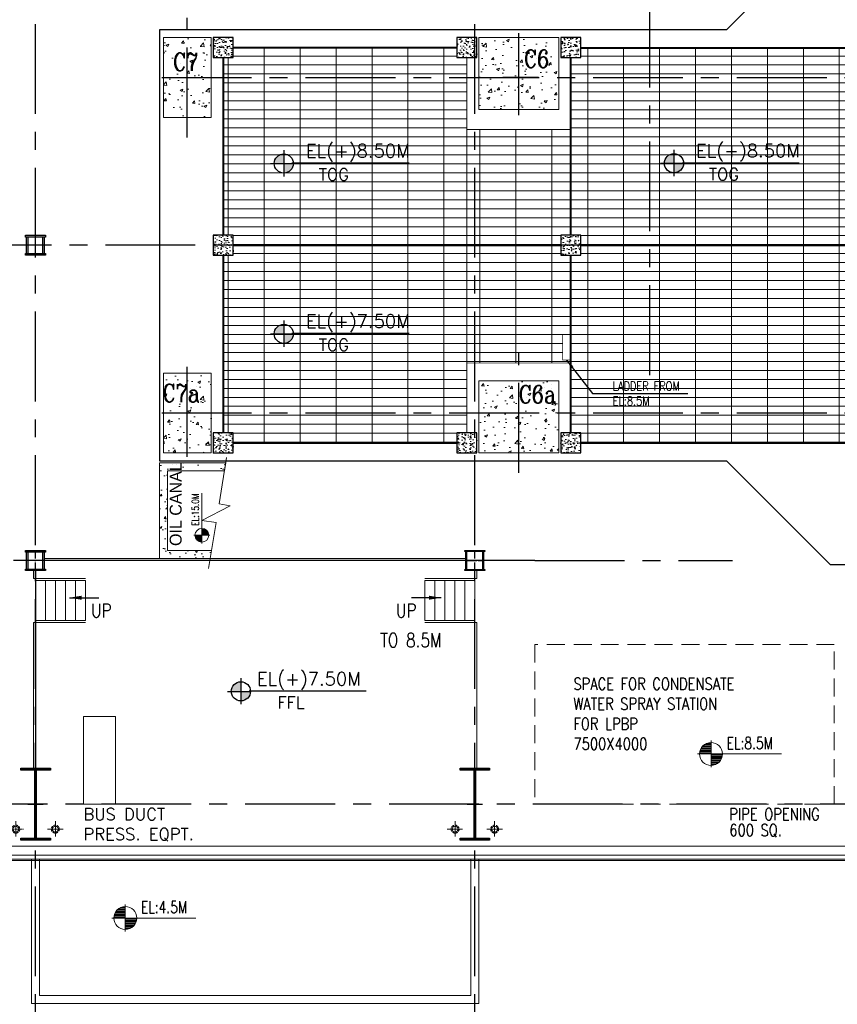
# Model space of a CAD drawing. Header units: inches. Extents: x 0 to 1544102, y 0 to 23144100.
# Tile 158 of 203: x 644678 to 665151, y 106072 to 130735. Entities that reach past the tile are written whole.
import ezdxf
from ezdxf.enums import TextEntityAlignment as Align

# ---------------------------------------------------------------- set-up
doc = ezdxf.new("R2010")
doc.units = ezdxf.units.IN
doc.header["$LTSCALE"] = 1800
doc.header["$MEASUREMENT"] = 0
for name, pattern in [('CENTER', [2, 1.25, -0.25, 0.25, -0.25]), ('CENTER2', [1.125, 0.75, -0.125, 0.125, -0.125]), ('HIDDEN', [0.375, 0.25, -0.125]), ('HIDDEN2', [0.1875, 0.125, -0.0625])]:
    doc.linetypes.add(name, pattern=pattern)
doc.layers.get('0').update_dxf_attribs({"color": 253})
for name, color, linetype in [('1', 7, 'Continuous'), ('AUX COL', 1, 'Continuous'), ('CEN', 2, 'CENTER'), ('COL', 1, 'Continuous'), ('GRID', 251, 'CENTER'), ('STEEL', 231, 'Continuous')]:
    doc.layers.add(name, color=color, linetype=linetype)
for name, color, linetype, lineweight in [('A-REMOVABLE GRATING', 252, 'Continuous', 9), ('CLAD-1', 3, 'Continuous', 15), ('CONCRETE', 145, 'Continuous', 15), ('DIM', 4, 'Continuous', 18), ('EQUIP', 8, 'Continuous', 9), ('HANDRAIL', 3, 'Continuous', 15), ('HATCH-1', 252, 'Continuous', 9), ('OPENING EO', 2, 'Continuous', 18), ('RAIN WATER', 6, 'Continuous', 18), ('STAIR', 2, 'Continuous', 15), ('TEXT', 3, 'Continuous', 18), ('WALL', 6, 'Continuous', 18)]:
    doc.layers.add(name, color=color, linetype=linetype, lineweight=lineweight)
doc.styles.add('HTX11', font='O8111901')
doc.styles.add('ROMANC', font='ROMANC.SHX')
doc.styles.add('ROMANS', font='romans.shx')
doc.styles.add('SIMPLEX-25', font='simplex.shx')
doc.styles.get("Standard").update_dxf_attribs({"font": 'arial.ttf'})
doc.linetypes.add('FENCELINE1', pattern='A,0.25,-0.1,[133,ltypeshp.shx,S=0.1,R=0,X=-0.1,Y=0],-0.1,1', length=1.45)
doc.dimstyles.new('MAIN', dxfattribs={"dimtxt": 300, "dimasz": 225, "dimexe": 20, "dimexo": 20, "dimgap": 100, "dimtad": 1, "dimdec": 0, "dimzin": 0, "dimdsep": 46, "dimtxsty": 'ROMANS', "dimcen": 0.09, "dimclrd": 256, "dimclre": 9, "dimclrt": 256, "dimadec": 0, "dimazin": 0, "dimtfac": 1, "dimtdec": 0, "dimtofl": 0, "dimtmove": 0, "dimatfit": 3, "dimfxl": 0.18, "dimtolj": 1, "dimtzin": 0, "dimarcsym": 0})
doc.dimstyles.new('USER175', dxfattribs={"dimscale": 175, "dimtxt": 2, "dimasz": 1.75, "dimexe": 0, "dimexo": 0, "dimgap": 0.5, "dimtad": 1, "dimdec": 0, "dimzin": 0, "dimdsep": 46, "dimtxsty": 'ROMANS', "dimcen": 0, "dimclrd": 4, "dimclre": 4, "dimclrt": 4, "dimadec": 0, "dimazin": 0, "dimtfac": 0.09, "dimtdec": 0, "dimtix": 1, "dimtofl": 0, "dimtmove": 0, "dimatfit": 3, "dimfxl": 1, "dimtolj": 1, "dimtzin": 0, "dimarcsym": 0})
pattern_1 = [(50, (-125855.2351446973, -26628.59035677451), (215.178054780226, -18.82564049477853), [22.5, -247.5]), (355, (-125855.2351446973, -26628.59035677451), (-41.6254000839, 225.6576401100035), [18, -198]), (100.4514, (-125837.3036406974, -26630.15915877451), (173.5528145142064, 206.8318626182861), [19.122057, -210.3426336]), (46.1842, (-125855.2351446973, -26568.59035677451), (320.1723145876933, -49.65570429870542), [33.75, -371.25]), (96.6356, (-125828.5541211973, -26572.72834887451), (280.398811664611, 292.2353612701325), [28.6830864, -315.5139]), (351.1842000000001, (-125855.2351446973, -26568.59035677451), (280.3985835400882, 292.2355802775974), [27, -297]), (21, (-125825.2351446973, -26583.59035677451), (179.0721156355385, -120.7856671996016), [22.5, -247.5]), (326, (-125825.2351446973, -26583.59035677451), (72.99459957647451, 217.5450135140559), [18, -198]), (71.45140000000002, (-125810.3124747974, -26593.65583857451), (252.066788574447, 96.75914901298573), [19.122057, -210.3426336]), (37.50000000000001, (-125855.2351446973, -26628.59035677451), (3.6479565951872, 99.86815614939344), [0, -195.6, 0, -201, 0, -198.75]), (7.499999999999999, (-125855.2351446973, -26628.59035677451), (78.9208612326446, 118.323513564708), [0, -114.6, 0, -191.1, 0, -75.75]), (327.5, (-125922.1351446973, -26628.59035677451), (160.1467308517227, -6.766461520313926), [0, -75, 0, -234, 0, -310.5]), (317.5, (-125952.1351446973, -26628.59035677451), (174.9558508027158, 30.03149469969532), [0, -97.5, 0, -155.4, 0, -220.5])]

# ---------------------------------------------------------------- blocks, each defined once
blk = doc.blocks.new('A-ROW COLUMN')
at = {"layer": 'COL'}
h = blk.add_hatch(dxfattribs=at)
h.set_pattern_fill('ANSI31', color=256, scale=200, style=0)
h.set_pattern_definition([(45, (165226.3532818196, 18853.89395032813), (-17.67766952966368, 17.67766952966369), [])])
h.paths.add_polyline_path([(180798.5317529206, 40889.7530772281), (181538.5317529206, 40889.7530772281), (181538.5317529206, 40839.7530772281), (180798.5317529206, 40839.7530772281)])
h.paths.add_polyline_path([(181152.5317529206, 42589.7530772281), (181184.5317529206, 42589.7530772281), (181184.5317529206, 40889.7530772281), (181152.5317529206, 40889.7530772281)])
h.paths.add_polyline_path([(180798.5317529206, 42639.7530772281), (181538.5317529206, 42639.7530772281), (181538.5317529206, 42589.7530772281), (180798.5317529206, 42589.7530772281)])
blk.add_line((181168.5317529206, 40839.7530772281), (181168.5317529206, 42639.7530772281))
at = {"layer": 'CEN'}
for p, q in [((181168.5317529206, 40839.7530772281), (181168.5317529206, 42639.7530772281)), ((180976.9632969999, 41739.7530772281), (181360.1002088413, 41739.7530772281))]:
    blk.add_line(p, q, dxfattribs=at)
at = {"layer": 'COL'}
for points in [[(180798.5317529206, 42639.7530772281), (181538.5317529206, 42639.7530772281), (181538.5317529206, 42589.7530772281), (180798.5317529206, 42589.7530772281)], [(181152.5317529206, 42589.7530772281), (181184.5317529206, 42589.7530772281), (181184.5317529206, 40889.7530772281), (181152.5317529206, 40889.7530772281)], [(180798.5317529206, 40889.7530772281), (181538.5317529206, 40889.7530772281), (181538.5317529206, 40839.7530772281), (180798.5317529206, 40839.7530772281)]]:
    blk.add_lwpolyline(points, close=True, dxfattribs=at)
blk = doc.blocks.new('TG DECK COLUMNS & OUTLINE')
at = {"layer": 'HATCH-1'}
h = blk.add_hatch(dxfattribs=at)
h.set_pattern_fill('AR-CONC', color=256, scale=100, style=0)
h.set_pattern_definition([(50, (146793.7283469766, 16428.68310550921), (717.2601826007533, -62.7521349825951), [75, -825]), (355, (146793.7283469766, 16428.68310550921), (-138.751333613, 752.1921337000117), [60, -660]), (100.4514, (146853.5000269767, 16423.45376550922), (578.5093817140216, 689.4395420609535), [63.74019000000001, -701.142112]), (46.18420000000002, (146793.7283469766, 16628.68310550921), (1067.241048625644, -165.5190143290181), [112.4999999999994, -1237.499999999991]), (96.6356, (146882.6650919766, 16614.88979850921), (934.6627055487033, 974.1178709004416), [95.610288, -1051.713]), (351.1842000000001, (146793.7283469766, 16628.68310550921), (934.6619451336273, 974.1186009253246), [90, -990]), (21, (146893.7283469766, 16578.68310550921), (596.9070521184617, -402.6188906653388), [75, -825]), (326, (146893.7283469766, 16578.68310550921), (243.3153319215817, 725.150045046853), [60, -660]), (71.45140000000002, (146943.4705799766, 16545.13149950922), (840.2226285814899, 322.5304967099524), [63.74019000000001, -701.142112]), (37.50000000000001, (146793.7283469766, 16428.68310550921), (12.15985531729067, 332.8938538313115), [0, -652, 0, -670, 0, -662.5]), (7.499999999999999, (146793.7283469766, 16428.68310550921), (263.0695374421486, 394.4117118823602), [0, -382, 0, -637, 0, -252.5]), (327.5, (146570.7283469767, 16428.68310550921), (533.822436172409, -22.55487173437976), [0, -250, 0, -780, 0, -1035]), (317.5, (146470.7283469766, 16428.68310550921), (583.1861693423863, 100.1049823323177), [0, -325, 0, -518, 0, -735])])
h.paths.add_polyline_path([(227483.0758181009, 74864.81011877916), (226883.075818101, 74864.81011877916), (226883.075818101, 73864.81011877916), (227483.0758181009, 73864.81011877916)])
h.paths.add_polyline_path([(228083.075818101, 74864.81011877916), (227483.0758181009, 74864.81011877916), (227483.0758181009, 73864.81011877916), (228083.075818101, 73864.81011877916)])
h.paths.add_polyline_path([(228083.075818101, 73864.81011877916), (227483.0758181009, 73864.81011877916), (227483.0758181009, 72864.81011877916), (228083.075818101, 72864.81011877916)])
h.paths.add_polyline_path([(227483.0758181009, 73864.81011877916), (226883.075818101, 73864.81011877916), (226883.075818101, 72864.81011877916), (227483.0758181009, 72864.81011877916)])
h.paths.add_polyline_path([(226858.3904853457, 73920.69147804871), (227974.8190567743, 73920.69147804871), (227974.8190567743, 74595.69147804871), (226858.3904853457, 74595.69147804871)], flags=9)
h = blk.add_hatch(dxfattribs=at)
h.set_pattern_fill('AR-CONC', color=256, scale=100, style=0)
h.set_pattern_definition([(50, (148264.6734354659, 19526.53646795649), (717.2601826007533, -62.7521349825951), [75, -825]), (355, (148264.6734354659, 19526.53646795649), (-138.751333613, 752.1921337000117), [60, -660]), (100.4514, (148324.4451154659, 19521.3071279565), (578.5093817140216, 689.4395420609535), [63.74019000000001, -701.142112]), (46.18420000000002, (148264.6734354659, 19726.53646795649), (1067.241048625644, -165.5190143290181), [112.4999999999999, -1237.499999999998]), (96.6356, (148353.6101804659, 19712.74316095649), (934.6627055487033, 974.1178709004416), [95.610288, -1051.713]), (351.1842000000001, (148264.6734354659, 19726.53646795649), (934.6619451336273, 974.1186009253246), [90, -990]), (21, (148364.6734354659, 19676.53646795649), (596.9070521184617, -402.6188906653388), [75, -825]), (326, (148364.6734354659, 19676.53646795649), (243.3153319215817, 725.150045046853), [60, -660]), (71.45140000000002, (148414.4156684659, 19642.98486195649), (840.2226285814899, 322.5304967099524), [63.74019000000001, -701.142112]), (37.50000000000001, (148264.6734354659, 19526.53646795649), (12.15985531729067, 332.8938538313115), [0, -652, 0, -670, 0, -662.5]), (7.499999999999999, (148264.6734354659, 19526.53646795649), (263.0695374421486, 394.4117118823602), [0, -382, 0, -637, 0, -252.5]), (327.5, (148041.6734354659, 19526.53646795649), (533.822436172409, -22.55487173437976), [0, -250, 0, -780, 0, -1035]), (317.5, (147941.6734354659, 19526.53646795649), (583.1861693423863, 100.1049823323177), [0, -325, 0, -518, 0, -735])])
h.paths.add_polyline_path([(235783.075818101, 73864.81011877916), (235386.1593516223, 73864.81011877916), (234783.075818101, 73864.81011877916), (234783.075818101, 73064.81011877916), (235783.075818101, 73064.81011877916)])
h.paths.add_polyline_path([(236783.075818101, 73864.81011877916), (235783.075818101, 73864.81011877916), (235783.075818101, 73064.81011877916), (236783.075818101, 73064.81011877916)])
h.paths.add_polyline_path([(236783.075818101, 74864.81011877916), (235783.075818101, 74864.81011877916), (235783.075818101, 73864.81011877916), (236277.1593516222, 73864.81011877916), (236783.075818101, 73864.81011877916)])
h.paths.add_polyline_path([(235783.075818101, 74864.81011877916), (234783.075818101, 74864.81011877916), (234783.075818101, 73864.81011877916), (235783.075818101, 73864.81011877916)])
h.paths.add_polyline_path([(235853.5116728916, 73997.02737361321), (236678.5116728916, 73997.02737361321), (236678.5116728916, 74672.02737361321), (235853.5116728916, 74672.02737361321)], flags=24)
h.paths.add_polyline_path([(235853.5116728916, 73997.02737361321), (236678.5116728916, 73997.02737361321), (236678.5116728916, 74672.02737361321), (235853.5116728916, 74672.02737361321)], flags=24)
h = blk.add_hatch(dxfattribs=at)
h.set_pattern_fill('AR-CONC', color=256, scale=100, style=0)
h.set_pattern_definition([(50, (146793.7283469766, 16528.68310550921), (717.2601826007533, -62.7521349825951), [75, -825]), (355, (146793.7283469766, 16528.68310550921), (-138.751333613, 752.1921337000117), [60, -660]), (100.4514, (146853.5000269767, 16523.45376550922), (578.5093817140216, 689.4395420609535), [63.74019000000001, -701.142112]), (46.18420000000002, (146793.7283469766, 16728.68310550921), (1067.241048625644, -165.5190143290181), [112.4999999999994, -1237.499999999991]), (96.6356, (146882.6650919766, 16714.88979850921), (934.6627055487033, 974.1178709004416), [95.610288, -1051.713]), (351.1842000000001, (146793.7283469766, 16728.68310550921), (934.6619451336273, 974.1186009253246), [90, -990]), (21, (146893.7283469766, 16678.68310550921), (596.9070521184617, -402.6188906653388), [75, -825]), (326, (146893.7283469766, 16678.68310550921), (243.3153319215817, 725.150045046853), [60, -660]), (71.45140000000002, (146943.4705799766, 16645.13149950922), (840.2226285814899, 322.5304967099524), [63.74019000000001, -701.142112]), (37.50000000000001, (146793.7283469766, 16528.68310550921), (12.15985531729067, 332.8938538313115), [0, -652, 0, -670, 0, -662.5]), (7.499999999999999, (146793.7283469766, 16528.68310550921), (263.0695374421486, 394.4117118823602), [0, -382, 0, -637, 0, -252.5]), (327.5, (146570.7283469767, 16528.68310550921), (533.822436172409, -22.55487173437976), [0, -250, 0, -780, 0, -1035]), (317.5, (146470.7283469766, 16528.68310550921), (583.1861693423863, 100.1049823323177), [0, -325, 0, -518, 0, -735])])
h.paths.add_polyline_path([(227483.0758181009, 66464.81011877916), (226883.075818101, 66464.81011877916), (226883.075818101, 65464.81011877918), (227483.0758181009, 65464.81011877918)])
h.paths.add_polyline_path([(228083.075818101, 66464.81011877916), (227483.0758181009, 66464.81011877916), (227483.0758181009, 65464.81011877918), (228083.075818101, 65464.81011877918)])
h.paths.add_polyline_path([(228083.075818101, 65464.81011877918), (227483.0758181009, 65464.81011877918), (227483.075818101, 64464.81011877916), (228083.075818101, 64464.81011877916)])
h.paths.add_polyline_path([(227483.0758181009, 65464.81011877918), (226883.075818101, 65464.81011877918), (226883.075818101, 64464.81011877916), (227483.075818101, 64464.81011877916)])
h.paths.add_polyline_path([(226828.2562213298, 65624.64371248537), (227927.5419356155, 65624.64371248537), (227927.5419356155, 66299.64371248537), (226828.2562213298, 66299.64371248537)], flags=9)
h = blk.add_hatch(dxfattribs=at)
h.set_pattern_fill('AR-CONC', color=256, scale=100, style=0)
h.set_pattern_definition([(50, (253436.075818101, 67254.81011877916), (717.2601826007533, -62.7521349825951), [75, -825]), (355, (253436.075818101, 67254.81011877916), (-138.751333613, 752.1921337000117), [60, -660]), (100.4514, (253495.847498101, 67249.58077877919), (578.5093817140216, 689.4395420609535), [63.74019000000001, -701.142112]), (46.18420000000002, (253436.075818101, 67454.81011877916), (1067.241048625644, -165.5190143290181), [112.4999999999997, -1237.499999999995]), (96.6356, (253525.012563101, 67441.01681177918), (934.6627055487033, 974.1178709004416), [95.610288, -1051.713]), (351.1842000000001, (253436.075818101, 67454.81011877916), (934.6619451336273, 974.1186009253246), [90, -990]), (21, (253536.075818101, 67404.81011877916), (596.9070521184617, -402.6188906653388), [75, -825]), (326, (253536.075818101, 67404.81011877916), (243.3153319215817, 725.150045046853), [60, -660]), (71.45140000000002, (253585.818051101, 67371.25851277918), (840.2226285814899, 322.5304967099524), [63.74019000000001, -701.142112]), (37.50000000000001, (253436.075818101, 67254.81011877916), (12.15985531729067, 332.8938538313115), [0, -652, 0, -670, 0, -662.5]), (7.499999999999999, (253436.075818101, 67254.81011877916), (263.0695374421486, 394.4117118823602), [0, -382, 0, -637, 0, -252.5]), (327.5, (253213.075818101, 67254.81011877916), (533.822436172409, -22.55487173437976), [0, -250, 0, -780, 0, -1035]), (317.5, (253113.075818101, 67254.81011877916), (583.1861693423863, 100.1049823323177), [0, -325, 0, -518, 0, -735])])
h.paths.add_polyline_path([(234783.075818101, 64464.81011877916), (236783.075818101, 64464.81011877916), (236783.075818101, 66264.81011877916), (234783.075818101, 66264.81011877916)])
blk.add_lwpolyline([(240983.0758181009, 64264.81015271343), (243583.0758181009, 61664.81015271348), (267138.075830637, 61664.81015271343), (267138.07580783, 77664.81015271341), (243583.0758181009, 77664.81015271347), (240983.0758181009, 75064.81015271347), (226783.0758181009, 75064.81015271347), (226783.0758181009, 64264.81015271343)], close=True)
blk.add_lwpolyline([(240983.0758181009, 64264.81015271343), (243583.0758181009, 61664.81015271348), (267138.075830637, 61664.81015271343), (267138.07580783, 77664.81015271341), (243583.0758181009, 77664.81015271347), (240983.0758181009, 75064.81015271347), (226783.0758181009, 75064.81015271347), (226783.0758181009, 64264.81015271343)], close=True)
at = {"layer": 'CEN'}
for p, q in [((227483.075818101, 72364.81011877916), (227483.075818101, 75364.81011877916)), ((235783.075818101, 72926.43126753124), (235783.075818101, 74975.56388342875)), ((226842.0761494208, 73864.81011877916), (244204.6496203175, 73864.81011877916)), ((226842.0761494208, 73864.81011877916), (244204.6496203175, 73864.81011877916)), ((236277.1593516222, 73864.81011877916), (235386.1593516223, 73864.81011877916)), ((236277.1593516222, 73864.81011877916), (235386.1593516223, 73864.81011877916)), ((227483.075818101, 64369.18669527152), (227483.075818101, 66964.81011877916)), ((235783.075818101, 63964.81011877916), (235783.075818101, 66964.81011877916)), ((226842.0761494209, 65464.81011877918), (244167.015630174, 65464.81011877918))]:
    blk.add_line(p, q, dxfattribs=at)
at = {"layer": 'CONCRETE'}
for points in [[(226883.075818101, 72864.81011877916), (228083.075818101, 72864.81011877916), (228083.075818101, 74864.81011877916), (226883.075818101, 74864.81011877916)], [(234783.075818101, 73064.81011877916), (236783.075818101, 73064.81011877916), (236783.075818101, 74864.81011877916), (234783.075818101, 74864.81011877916)], [(226883.075818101, 66464.81011877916), (228083.075818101, 66464.81011877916), (228083.075818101, 64464.81011877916), (226883.075818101, 64464.81011877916)], [(234783.075818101, 64464.81011877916), (236783.075818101, 64464.81011877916), (236783.075818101, 66264.81011877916), (234783.075818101, 66264.81011877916)]]:
    blk.add_lwpolyline(points, close=True, dxfattribs=at)
at = {"layer": 'TEXT', "style": 'ROMANC', "width": 0.8}
for s, p in [('C7', (227126.455696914, 74033.19147804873)), ('C6', (235914.583101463, 74109.52737361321)), ('C6', (235914.583101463, 74109.52737361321)), ('C7a', (226862.4110348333, 65737.14371248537)), ('C6a', (235782.2904882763, 65706.00082048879))]:
    blk.add_text(s, height=450, dxfattribs=at).set_placement(p)
blk = doc.blocks.new('*X7')
at = {"color": 0}
for p, q in [((36131.61955309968, 29350), (36329.75793067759, 29350)), ((36153.65771200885, 29375), (36329.75793067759, 29375)), ((36183.08224298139, 29400), (36329.75793067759, 29400)), ((36225.99749646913, 29425), (36329.75793067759, 29425)), ((36079.76994177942, 29200), (36329.75793067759, 29200)), ((36081.26957091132, 29225), (36329.75793067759, 29225)), ((36085.32197733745, 29250), (36329.75793067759, 29250)), ((36092.05768744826, 29275), (36329.75793067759, 29275)), ((36101.71434717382, 29300), (36329.75793067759, 29300)), ((36114.68504460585, 29325), (36329.75793067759, 29325))]:
    blk.add_line(p, q, dxfattribs=at)
blk = doc.blocks.new('LL')
for p, q in [((-711.1924480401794, 0), (-711.1924480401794, 422.7782223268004)), ((-1135.881555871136, 0), (-711.1924480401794, 0)), ((1493.237527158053, 0), (-711.1924480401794, 0)), ((-711.1924480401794, 0), (-711.1924480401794, -418.1323077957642))]:
    blk.add_line(p, q)
for start, end in [(90, 180), (0, 90), (180, 270), (270, 0)]:
    blk.add_arc((-711.1924480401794, 0), 360, start, end)
at = {"xscale": 1.439999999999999, "yscale": 1.439999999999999, "zscale": 1.439999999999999}
blk.add_blockref('*X7', (-53026.04386821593, -42044.47114596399), dxfattribs=at)
at = {"xscale": 1.439999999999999, "yscale": 1.439999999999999, "zscale": 1.439999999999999, "rotation": 180}
blk.add_blockref('*X7', (51603.65897213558, 42044.47114596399), dxfattribs=at)
at = {"flags": 4}
blk.add_attdef('LEVEL', (-221.7336021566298, 154.1822191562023), '', height=432, dxfattribs=at)
blk = doc.blocks.new('AUX COLUMNS')
at = {"color": 2, "linetype": 'CENTER2', "ltscale": 0.15}
for p, q in [((-184037.8096301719, 59665.0239289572), (-184037.8096301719, 60165.0239289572)), ((-183812.8096301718, 59915.0239289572), (-184262.8096301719, 59915.0239289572)), ((-184037.8096301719, 51765.0239289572), (-184037.8096301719, 52265.0239289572)), ((-173037.8096301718, 51765.0239289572), (-173037.8096301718, 52265.0239289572)), ((-183812.8096301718, 52015.0239289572), (-184262.8096301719, 52015.0239289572)), ((-173262.8096301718, 52015.0239289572), (-172812.8096301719, 52015.0239289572))]:
    blk.add_line(p, q, dxfattribs=at)
at = {"layer": 'AUX COL'}
for p, q in [((-184262.8096301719, 59710.0239289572), (-184262.8096301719, 60120.02392895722)), ((-184222.8096301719, 59710.0239289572), (-184222.8096301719, 60120.02392895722)), ((-183852.8096301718, 59710.0239289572), (-183852.8096301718, 60120.02392895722)), ((-183812.8096301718, 59710.0239289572), (-183812.8096301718, 60120.02392895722)), ((-184262.8096301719, 51805.02392895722), (-184262.8096301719, 52225.0239289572)), ((-184222.8096301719, 51805.02392895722), (-184222.8096301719, 52225.0239289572)), ((-183852.8096301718, 51805.02392895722), (-183852.8096301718, 52225.0239289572)), ((-183812.8096301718, 51805.02392895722), (-183812.8096301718, 52225.0239289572)), ((-173262.8096301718, 51790.0239289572), (-173262.8096301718, 52240.0239289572)), ((-173237.8096301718, 51790.0239289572), (-173237.8096301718, 52240.0239289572)), ((-172837.8096301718, 51790.0239289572), (-172837.8096301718, 52240.0239289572)), ((-172812.8096301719, 51790.0239289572), (-172812.8096301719, 52240.0239289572))]:
    blk.add_line(p, q, dxfattribs=at)
for points in [[(-184287.8096301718, 60165.0239289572), (-183787.8096301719, 60165.0239289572), (-183787.8096301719, 60120.02392895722), (-184287.8096301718, 60120.02392895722)], [(-184287.8096301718, 59710.0239289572), (-183787.8096301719, 59710.0239289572), (-183787.8096301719, 59665.0239289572), (-184287.8096301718, 59665.0239289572)], [(-184287.8096301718, 52265.0239289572), (-183787.8096301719, 52265.0239289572), (-183787.8096301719, 52225.0239289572), (-184287.8096301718, 52225.0239289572)], [(-173287.8096301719, 52265.0239289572), (-172787.8096301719, 52265.0239289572), (-172787.8096301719, 52240.0239289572), (-173287.8096301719, 52240.0239289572)], [(-184287.8096301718, 51805.02392895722), (-183787.8096301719, 51805.02392895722), (-183787.8096301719, 51765.0239289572), (-184287.8096301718, 51765.0239289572)], [(-173287.8096301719, 51790.0239289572), (-172787.8096301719, 51790.0239289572), (-172787.8096301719, 51765.0239289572), (-173287.8096301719, 51765.0239289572)]]:
    blk.add_lwpolyline(points, close=True, dxfattribs=at)
at = {"layer": 'GRID'}
for p, q in [((-136837.8096301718, 59915.0239289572), (-243037.8096301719, 59915.02392895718)), ((-171537.8096301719, 52015.0239289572), (-243037.8096301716, 52015.02392895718))]:
    blk.add_line(p, q, dxfattribs=at)
blk = doc.blocks.new('cond')
at = {"layer": 'CEN'}
for p, q in [((0, 11964.84308042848), (0, -10877.23157368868)), ((-4375.000000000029, 7315), (4374.99999999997, 7315)), ((-7839.880510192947, 0), (7839.880510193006, 0))]:
    blk.add_line(p, q, dxfattribs=at)
at = {"layer": 'EQUIP'}
for p, q in [((-3358, 5208), (-4375.000000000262, 7315)), ((-4375.000000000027, 7315), (-4374.999999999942, -7314.999999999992)), ((4374.99999999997, 7315), (-4375.000000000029, 7315)), ((3358, 5208), (4374.99999999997, 7315)), ((4374.999999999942, 7315), (4375.000000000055, -7314.999999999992)), ((-3358, -5208), (-3358, 5208)), ((3358, 5208), (-3358, 5208)), ((3358, 5208), (-1637.451582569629, 3753.335624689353)), ((3358, -5208), (3358, 5208)), ((-1637.451582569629, 3753.335624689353), (-3343.731492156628, -5152.188408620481)), ((-3358, -5208), (-4374.99999999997, -7314.999999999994)), ((3358, -5208), (-3358, -5208)), ((3358, -5208), (4375.000000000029, -7314.999999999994)), ((-4374.99999999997, -7314.999999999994), (4375.000000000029, -7314.999999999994))]:
    blk.add_line(p, q, dxfattribs=at)
blk = doc.blocks.new('PL-FFL2')
at = {"layer": '1'}
h = blk.add_hatch(color=7, dxfattribs=at)
h.paths.add_polyline_path([(3.086222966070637, 1.959854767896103, 0.4142135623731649), (1.086217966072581, -0.0401502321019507), (3.086222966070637, -0.0401502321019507)])
h.paths.add_polyline_path([(5.086227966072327, -0.0401502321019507), (3.086222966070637, -0.0401502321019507), (3.086222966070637, -2.040155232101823, 0.4142135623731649)])
at = {"layer": '1', "color": 1, "linetype": 'Continuous'}
for p, q in [((3.086222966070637, 2.740155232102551), (3.086222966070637, -2.74015523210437)), ((29.24120621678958, 0), (4.780310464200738, 0)), ((4.780310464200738, 0), (5.086227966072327, 0)), ((0.3059175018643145, -0.0401502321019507), (5.086227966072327, -0.0401502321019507))]:
    blk.add_line(p, q, dxfattribs=at)
blk.add_circle((3.086222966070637, -0.0401502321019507), 2.000004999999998, dxfattribs=at)
at = {"layer": '1', "color": 4, "linetype": 'Continuous'}
blk.add_attdef('EL(+)', text='', height=2.75, dxfattribs=at).set_placement((18.97759526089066, 2.397102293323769), align=Align.MIDDLE)
at = {"layer": '1', "color": 3, "linetype": 'Continuous'}
blk.add_attdef('XXX', text='', height=2.5, dxfattribs=at).set_placement((18.43903616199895, -3.521016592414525), align=Align.MIDDLE)
blk = doc.blocks.new('RWDP')
at = {"layer": 'RAIN WATER', "linetype": 'CENTER2', "ltscale": 0.05}
for p, q in [((495, -425), (495, -825)), ((695, -625), (295, -625))]:
    blk.add_line(p, q, dxfattribs=at)
at = {"layer": 'RAIN WATER', "linetype": 'HIDDEN2', "ltscale": 0.25}
blk.add_circle((495, -625), 100, dxfattribs=at)
at = {"layer": 'RAIN WATER', "ltscale": 0.25}
blk.add_circle((495, -625), 75, dxfattribs=at)
blk = doc.blocks.new('PLATFORM BELOW TG DECK AT EL. 5.8M & 8.0M & 8.5M')
at = {"layer": 'HATCH-1'}
h = blk.add_hatch(dxfattribs=at)
h.set_pattern_fill('AR-CONC', color=256, scale=30, style=0)
h.set_pattern_definition([(50, (-22549.99999999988, 4950.000000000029), (215.178054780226, -18.82564049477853), [22.5, -247.5]), (355, (-22549.99999999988, 4950.000000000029), (-41.6254000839, 225.6576401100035), [18, -198]), (100.4514, (-22532.06849599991, 4948.431198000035), (173.5528145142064, 206.8318626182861), [19.122057, -210.3426336]), (46.18420000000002, (-22549.99999999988, 5010.000000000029), (320.1723145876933, -49.65570429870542), [33.74999999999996, -371.2499999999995]), (96.6356, (-22523.31897649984, 5005.862007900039), (280.398811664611, 292.2353612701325), [28.6830864, -315.5139]), (351.1842000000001, (-22549.99999999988, 5010.000000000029), (280.3985835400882, 292.2355802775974), [27, -297]), (21, (-22519.99999999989, 4995.000000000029), (179.0721156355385, -120.7856671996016), [22.5, -247.5]), (326, (-22519.99999999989, 4995.000000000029), (72.99459957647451, 217.5450135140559), [18, -198]), (71.45140000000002, (-22505.07733009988, 4984.93451820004), (252.066788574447, 96.75914901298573), [19.12205699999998, -210.3426335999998]), (37.50000000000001, (-22549.99999999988, 4950.000000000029), (3.6479565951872, 99.86815614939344), [0, -195.6, 0, -201, 0, -198.75]), (7.499999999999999, (-22549.99999999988, 4950.000000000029), (78.9208612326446, 118.323513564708), [0, -114.6, 0, -191.1, 0, -75.75]), (327.5, (-22616.89999999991, 4950.000000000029), (160.1467308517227, -6.766461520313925), [0, -75, 0, -234, 0, -310.5]), (317.5, (-22646.89999999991, 4950.000000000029), (174.9558508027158, 30.03149469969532), [0, -97.5, 0, -155.4, 0, -220.5])])
h.paths.add_polyline_path([(-22799.99999999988, 4700.000000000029), (-22299.99999999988, 4700.000000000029), (-22299.99999999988, 5200.000000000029), (-22799.99999999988, 5200.000000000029)])
h = blk.add_hatch(dxfattribs=at)
h.set_pattern_fill('AR-CONC', color=256, scale=30, style=0)
h.set_pattern_definition(pattern_1)
h.paths.add_polyline_path([(-16700, 4700.000000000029), (-16200, 4700.000000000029), (-16200, 5200.000000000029), (-16700, 5200.000000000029)])
h = blk.add_hatch(dxfattribs=at)
h.set_pattern_fill('AR-CONC', color=256, scale=30, style=0)
h.set_pattern_definition(pattern_1)
h.paths.add_polyline_path([(-14100, 4700.000000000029), (-13600, 4700.000000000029), (-13600, 5200.000000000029), (-14100, 5200.000000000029)])
h = blk.add_hatch(dxfattribs=at)
h.set_pattern_fill('AR-CONC', color=256, scale=30, style=0)
h.set_pattern_definition(pattern_1)
h.paths.add_polyline_path([(-22799.99999999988, -249.9999999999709), (-22299.99999999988, -249.9999999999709), (-22299.99999999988, 250.0000000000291), (-22799.99999999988, 250.0000000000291)])
h = blk.add_hatch(dxfattribs=at)
h.set_pattern_fill('AR-CONC', color=256, scale=30, style=0)
h.set_pattern_definition(pattern_1)
h.paths.add_polyline_path([(-14100.00002496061, -249.9999999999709), (-13600.00002496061, -249.9999999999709), (-13600.00002496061, 250.0000000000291), (-14100.00002496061, 250.0000000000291)])
h = blk.add_hatch(dxfattribs=at)
h.set_pattern_fill('AR-CONC', color=256, scale=30, style=0)
h.set_pattern_definition(pattern_1)
h.paths.add_polyline_path([(-22799.99999999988, -5199.999999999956), (-22299.99999999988, -5199.999999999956), (-22299.99999999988, -4699.999999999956), (-22799.99999999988, -4699.999999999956)])
h = blk.add_hatch(dxfattribs=at)
h.set_pattern_fill('AR-CONC', color=256, scale=30, style=0)
h.set_pattern_definition(pattern_1)
h.paths.add_polyline_path([(-16699.99997503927, -5199.999999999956), (-16199.99997503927, -5199.999999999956), (-16199.99997503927, -4699.999999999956), (-16699.99997503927, -4699.999999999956)])
h = blk.add_hatch(dxfattribs=at)
h.set_pattern_fill('AR-CONC', color=256, scale=30, style=0)
h.set_pattern_definition(pattern_1)
h.paths.add_polyline_path([(-14100.00002496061, -5199.999999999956), (-13600.00002496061, -5199.999999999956), (-13600.00002496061, -4699.999999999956), (-14100.00002496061, -4699.999999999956)])
at = {"layer": 'COL'}
for points in [[(-22799.99999999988, 4700.000000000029), (-22299.99999999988, 4700.000000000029), (-22299.99999999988, 5200.000000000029), (-22799.99999999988, 5200.000000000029)], [(-16700, 4700.000000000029), (-16200, 4700.000000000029), (-16200, 5200.000000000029), (-16700, 5200.000000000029)], [(-14100, 4700.000000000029), (-13600, 4700.000000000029), (-13600, 5200.000000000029), (-14100, 5200.000000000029)], [(-22799.99999999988, -249.9999999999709), (-22299.99999999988, -249.9999999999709), (-22299.99999999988, 250.0000000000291), (-22799.99999999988, 250.0000000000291)], [(-14100.00002496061, -249.9999999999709), (-13600.00002496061, -249.9999999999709), (-13600.00002496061, 250.0000000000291), (-14100.00002496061, 250.0000000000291)], [(-22799.99999999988, -5199.999999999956), (-22299.99999999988, -5199.999999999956), (-22299.99999999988, -4699.999999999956), (-22799.99999999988, -4699.999999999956)], [(-16699.99997503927, -5199.999999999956), (-16199.99997503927, -5199.999999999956), (-16199.99997503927, -4699.999999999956), (-16699.99997503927, -4699.999999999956)], [(-14100.00002496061, -5199.999999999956), (-13600.00002496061, -5199.999999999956), (-13600.00002496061, -4699.999999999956), (-14100.00002496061, -4699.999999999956)]]:
    blk.add_lwpolyline(points, close=True, dxfattribs=at)
at = {"layer": 'STEEL'}
for points, const_width in [([(-22299.99999999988, 4950.000000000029), (-16700, 4950.000000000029)], 50), ([(-13600, 4944.798666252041), (-6800, 4944.798666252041)], 50), ([(-22549.99999999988, 250.0000000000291), (-22549.99999999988, 4700.000000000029)], 50), ([(-16450, 4700.000000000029), (-16449.99997503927, -4699.999999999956)], 20), ([(-13850.00002496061, 250.0000000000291), (-13850.00002496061, 4700.000000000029)], 50), ([(-13850.00002496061, 2900), (-16449.99997503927, 2900)], 20), ([(-14100.00002496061, 2.91038e-11), (-22299.99999999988, 2.91038e-11)], 50), ([(-13600.00002496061, 7.27596e-11), (-6525, 1.164153e-10)], 50), ([(-22549.99999999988, -4699.999999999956), (-22549.99999999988, -249.9999999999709)], 50), ([(-13850.00002496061, -4699.999999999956), (-13850.00002496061, -249.9999999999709)], 50), ([(-13850.00002496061, -2950), (-16449.99997503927, -2950)], 20), ([(-16699.99997503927, -4949.999999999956), (-22299.99999999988, -4949.999999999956)], 50), ([(-6800, -4949.999999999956), (-13600.00002496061, -4949.999999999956)], 50)]:
    blk.add_lwpolyline(points, dxfattribs=dict(at, const_width=const_width))
at = {"layer": 'STEEL', "const_width": 15}
blk.add_lwpolyline([(-14054.14900519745, -2876.361853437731), (-13850.00002496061, -2876.361853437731), (-13850.00002496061, -2244.188190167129), (-14054.14900519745, -2244.188190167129)], close=True, dxfattribs=at)
at = {"layer": 'TEXT', "insert": (-12799.3671786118, -3412.950276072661), "char_height": 225, "width": 2311.579017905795, "attachment_point": 1, "style": 'ROMANS'}
blk.add_mtext('{\\W0.8;LADDER FROM EL:8.5M}', dxfattribs=at)
at = {"layer": 'DIM'}
blk.add_leader([(-13952.07451507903, -2876.361853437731), (-13305.34753918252, -3710.417795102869), (-10918.49706506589, -3710.417795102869)], dimstyle='MAIN', override={"dimgap": 100, "dimtad": 0}, dxfattribs=at)
blk = doc.blocks.new('STAIR FOR 8.5M FLOOR')
at = {"layer": 'HANDRAIL', "linetype": 'FENCELINE1', "ltscale": 0.2}
for p, q in [((0, 586.7499999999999), (1250, 586.7499999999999)), ((0, -513.25), (1250, -513.25))]:
    blk.add_line(p, q, dxfattribs=at)
at = {"layer": 'STAIR'}
for p, q in [((0, 536.7499999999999), (1250, 536.7499999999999)), ((0, -463.25), (0, 536.7499999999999)), ((250, -463.25), (250, 536.7499999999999)), ((500, -463.25), (500, 536.7499999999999)), ((750, -463.25), (750, 536.7499999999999)), ((1000, -463.25), (1000, 536.7499999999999)), ((1250, -463.25), (1250, 536.7499999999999)), ((0, -463.25), (1250, -463.25))]:
    blk.add_line(p, q, dxfattribs=at)
at = {"layer": 'DIM'}
blk.add_leader([(845.750730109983, 107.9692475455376), (1586.05209696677, 107.9692475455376)], dimstyle='USER175', override={"dimgap": 0.5, "dimtad": 0}, dxfattribs=at)

msp = doc.modelspace()

# ---------------------------------------------------------------- hatches: boundary and pattern name
at = {"layer": 'A-REMOVABLE GRATING'}
h = msp.add_hatch(dxfattribs=at)
h.set_pattern_fill('GRATE', color=256, scale=7200, style=0)
h.set_pattern_definition([(0, (122500, -5.238689e-10), (0, 225), []), (90, (122500, -5.238689e-10), (-900, 5.51e-14), [])])
h.paths.add_polyline_path([(688105.7935778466, 126084.8886561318), (681850.7935778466, 126084.8886561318), (681550.7935778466, 126084.8886561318), (681550.7935778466, 123384.8886561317), (681850.7935778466, 123384.8886561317), (688105.7935778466, 123384.8886561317)])
h.paths.add_polyline_path([(688105.7935778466, 130384.6506105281), (687880.7935778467, 130384.6506105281), (687880.7935778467, 130609.8886561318), (681775.7935778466, 130609.8886561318), (681775.7935778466, 130384.8886561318), (681550.7935778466, 130384.8886561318), (681550.7935778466, 126084.8886561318), (681850.7935778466, 126084.8886561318), (688105.7935778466, 126084.8886561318)])
h.paths.add_polyline_path([(681550.7935778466, 130384.8886561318), (681325.7935778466, 130384.8886561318), (681325.7935778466, 130609.8886561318), (677525.7935778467, 130609.8886561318), (677525.7935778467, 130384.8886561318), (677300.7935778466, 130384.8886561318), (677300.7935778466, 126084.8886561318), (681550.7935778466, 126084.8886561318)])
h.paths.add_polyline_path([(681550.7935778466, 126084.8886561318), (677300.7935778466, 126084.8886561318), (677300.7935778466, 125309.8886561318), (677525.7935778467, 125309.8886561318), (677525.7935778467, 124859.8886561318), (677300.7935778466, 124859.8886561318), (677300.7935778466, 123384.8886561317), (681550.7935778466, 123384.8886561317)])
h.paths.add_polyline_path([(681550.7935778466, 123384.8886561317), (677300.7935778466, 123384.8886561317), (677300.7935778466, 119784.8886561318), (677525.7935778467, 119784.8886561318), (677525.7935778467, 119559.8886311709), (681325.7935778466, 119559.8886311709), (681325.7935778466, 119784.8886561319), (681550.7935778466, 119784.8886561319)])
h.paths.add_polyline_path([(688105.7935778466, 123384.8886561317), (681850.7935778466, 123384.8886561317), (681550.7935778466, 123384.8886561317), (681550.7935778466, 119784.8886561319), (681775.7935778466, 119784.8886561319), (681775.7935778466, 119559.8886311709), (687880.7935778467, 119559.8886311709), (687880.7935778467, 119784.888631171), (688105.7935778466, 119784.888631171)])
h.paths.add_polyline_path([(655875.7935778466, 129784.8886561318), (655625.7935778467, 129784.8886561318), (655625.7935778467, 130034.8886561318), (650025.7935778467, 130034.8886561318), (650025.7935778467, 129784.8886561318), (649775.7935778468, 129784.8886561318), (649775.7935778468, 125334.8886561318), (650025.7935778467, 125334.8886561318), (650025.7935778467, 125084.8886561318), (655875.793590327, 125084.8886561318)])
h.paths.add_polyline_path([(655875.793590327, 125084.8886561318), (650025.7935778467, 125084.8886561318), (650025.7935778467, 124834.8886561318), (649775.7935778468, 124834.8886561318), (649775.7935778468, 120384.8886561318), (650025.7935778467, 120384.8886561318), (650025.7935778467, 120134.8886561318), (655625.7936028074, 120134.8886561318), (655625.7936028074, 120384.8886561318), (655875.7936028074, 120384.8886561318)])
h.paths.add_polyline_path([(658475.793552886, 124834.8886561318), (658225.7935528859, 124834.8886561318), (658225.7935528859, 125084.8886561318), (655875.793590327, 125084.8886561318), (655875.7935981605, 122134.8886561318), (658475.793552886, 122134.8886561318), (658475.793552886, 122208.526802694), (658271.644572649, 122208.526802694), (658271.644572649, 122840.7004659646), (658475.793552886, 122840.7004659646)])
h.paths.add_polyline_path([(658475.793552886, 127984.8886561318), (655875.7935826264, 127984.8886561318), (655875.793590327, 125084.8886561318), (658225.7935528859, 125084.8886561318), (658225.7935528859, 125334.8886561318), (658475.793552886, 125334.8886561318)])
h.paths.add_polyline_path([(665775.7935778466, 129784.8886561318), (665525.7935778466, 129784.8886561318), (665525.7935778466, 130029.6873223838), (658725.7935778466, 130029.6873223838), (658725.7935778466, 129784.8886561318), (658475.793552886, 129784.8886561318), (658475.793552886, 125334.8886561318), (658725.793552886, 125334.8886561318), (658725.793552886, 125084.8886561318), (665775.7935778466, 125084.8886561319)])
h.paths.add_polyline_path([(665775.7935778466, 125084.8886561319), (658725.793552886, 125084.8886561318), (658725.793552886, 124834.8886561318), (658475.793552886, 124834.8886561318), (658475.793552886, 122840.7004659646), (658475.793552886, 122208.526802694), (658475.793552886, 122134.8886561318), (658475.793552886, 120384.8886561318), (658725.793552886, 120384.8886561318), (658725.793552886, 120134.8886561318), (665525.7935778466, 120134.8886561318), (665525.7935778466, 120384.8886561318), (665775.7935778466, 120384.8886561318)])
h.paths.add_polyline_path([(659470.1763992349, 121015.6883800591), (661425.5335420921, 121015.6883800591), (661425.5335420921, 121728.1883800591), (659470.1763992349, 121728.1883800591)], flags=24)
at = {"layer": 'CONCRETE'}
h = msp.add_hatch(dxfattribs=at)
h.set_pattern_fill('AR-CONC', color=256, scale=75, style=0)
h.set_pattern_definition([(50, (568986.446131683, 71898.7616713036), (537.9451369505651, -47.06410123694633), [56.25, -618.75]), (355, (568986.446131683, 71898.7616713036), (-104.06350020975, 564.1441002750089), [45, -495]), (100.4514, (569031.2748916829, 71894.83966630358), (433.8820362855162, 517.0796565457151), [47.80514249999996, -525.8565839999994]), (46.18420000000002, (568986.446131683, 72048.76167130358), (800.4307864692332, -124.1392607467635), [84.37499999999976, -928.1249999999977]), (96.63559999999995, (569053.1486904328, 72038.41669105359), (700.9970291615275, 730.5884031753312), [71.70771599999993, -788.7847499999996]), (351.1842000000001, (568986.446131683, 72048.76167130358), (700.9964588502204, 730.5889506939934), [67.5, -742.4999999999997]), (21, (569061.446131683, 72011.26167130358), (447.6802890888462, -301.9641679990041), [56.25, -618.75]), (326, (569061.446131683, 72011.26167130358), (182.4864989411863, 543.8625337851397), [45, -495]), (71.45140000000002, (569098.7528064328, 71986.09796680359), (630.1669714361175, 241.8978725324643), [47.80514249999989, -525.8565839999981]), (37.50000000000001, (568986.446131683, 71898.7616713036), (9.119891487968, 249.6703903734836), [0, -488.9999999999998, 0, -502.5, 0, -496.875]), (7.499999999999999, (568986.446131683, 71898.7616713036), (197.3021530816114, 295.8087839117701), [0, -286.5, 0, -477.7499999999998, 0, -189.375]), (327.5, (568819.196131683, 71898.7616713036), (400.3668271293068, -16.91615380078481), [0, -187.5, 0, -585, 0, -776.25]), (317.5, (568744.196131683, 71898.7616713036), (437.3896270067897, 75.07873674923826), [0, -243.75, 0, -388.5, 0, -551.25])])
h.paths.add_polyline_path([(649839.0016938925, 119634.8886900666), (648175.7935778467, 119634.8886900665), (648175.7935778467, 117234.8886900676), (649448.4697004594, 117234.8886900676), (649481.0140332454, 117434.8886900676), (648375.7935778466, 117434.8886900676), (648375.7935778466, 119434.8886900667), (649806.4573611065, 119434.8886900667)])

# ---------------------------------------------------------------- linework, layer by layer
at = {"ltscale": 0.2}
for p, q in [((655850.7935778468, 117184.8886561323), (645300.7935778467, 117184.8886561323)), ((645075.7935778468, 116934.8886561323), (645075.7935778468, 111984.8886561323))]:
    msp.add_line(p, q, dxfattribs=at)
at = {"layer": 'CEN'}
for p, q in [((660459.7935778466, 121834.8886561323), (660459.7935778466, 135784.8886561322)), ((664348.8484034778, 125084.8886561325), (685660.0824257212, 125084.8886561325))]:
    msp.add_line(p, q, dxfattribs=at)
at = {"layer": 'CLAD-1', "flags": 128}
for points in [[(711978.7935778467, 131084.8886561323), (711978.7935778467, 109676.8886561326), (681405.7936028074, 109676.8886561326), (666145.7936028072, 109676.8886561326), (656175.7935778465, 109676.888656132)], [(711950.7935778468, 131084.8886561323), (711950.7935778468, 109704.8886561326), (681405.7936028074, 109704.8886561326), (666145.7936028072, 109704.8886561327), (656175.7935778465, 109704.888656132)], [(656175.7935778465, 109704.8886561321), (558905.7936028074, 109704.8886561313), (543645.7936028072, 109704.8886561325), (533675.7935778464, 109704.8886561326)], [(656175.7935778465, 109676.8886561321), (558905.7936028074, 109676.8886561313), (543645.7936028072, 109676.8886561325), (533675.7935778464, 109676.8886561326)]]:
    msp.add_lwpolyline(points, dxfattribs=at)
at = {"layer": 'CONCRETE'}
for points in [[(649448.4697004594, 117234.8886900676), (649481.0140332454, 117434.8886900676), (648375.7935778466, 117434.8886900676), (648375.7935778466, 119434.8886900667), (649806.4573611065, 119434.8886900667), (649839.0016938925, 119634.8886900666), (648175.7935778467, 119634.8886900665), (648175.7935778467, 117234.8886900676), (649448.4697004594, 117234.8886900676)], [(649860.41303429, 119766.4712948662), (649671.7617345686, 118607.121671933), (649950.0056440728, 118561.8453599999), (649235.2523308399, 118188.6581346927), (649596.3012146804, 118143.3818227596), (649407.6499149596, 116984.0321998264)], [(704210.7935778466, 110034.8886561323), (640940.7935778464, 110034.8886561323)], [(704210.7935778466, 109804.8886561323), (640940.7935778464, 109804.8886561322)]]:
    msp.add_lwpolyline(points, dxfattribs=at)
at = {"layer": 'EQUIP', "linetype": 'HIDDEN'}
msp.add_lwpolyline([(657575.7935778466, 111084.8886561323), (665075.7935778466, 111084.8886561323), (665075.7935778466, 115084.8886561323), (657575.7935778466, 115084.8886561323)], close=True, dxfattribs=at)
at = {"layer": 'EQUIP'}
msp.add_lwpolyline([(646275.7935778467, 111084.888656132), (646275.7935778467, 113284.888656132), (647075.7935778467, 113284.888656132), (647075.7935778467, 111084.888656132)], close=True, dxfattribs=at)
at = {"layer": 'GRID'}
for p, q in [((645075.7935778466, 103174.1265470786), (645075.7935778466, 157584.8886561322)), ((656075.7935778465, 103174.1265470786), (656075.7935778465, 157584.8886561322)), ((657575.7935778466, 117184.8886561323), (662525.7935778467, 117184.8886561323)), ((717375.7935778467, 111084.8886561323), (582275.7935778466, 111084.8886561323))]:
    msp.add_line(p, q, dxfattribs=at)
at = {"layer": 'HANDRAIL', "linetype": 'FENCELINE1', "ltscale": 0.2}
for p, q in [((645300.7935778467, 117234.8886561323), (655850.7935778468, 117234.8886561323)), ((645025.7935778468, 116934.8886561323), (645025.7935778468, 116734.8886561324)), ((656125.7935778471, 116934.8886561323), (656125.7935778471, 116734.8886561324)), ((645025.7935778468, 116734.8886561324), (646325.7935778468, 116734.8886561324)), ((656125.7935778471, 116734.8886561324), (654825.7935778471, 116734.8886561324)), ((645025.7935778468, 115634.8886561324), (646325.7935778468, 115634.8886561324)), ((645025.7935778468, 115634.8886561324), (645025.7935778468, 111984.8886561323)), ((656125.7935778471, 115634.8886561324), (654825.7935778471, 115634.8886561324)), ((656125.7935778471, 115634.8886561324), (656125.7935778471, 111984.8886561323))]:
    msp.add_line(p, q, dxfattribs=at)
at = {"layer": 'STAIR'}
msp.add_lwpolyline([(645026.3935778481, 116796.3886561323), (645026.3935778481, 116797.3886561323)], dxfattribs=at)
at = {"layer": 'WALL'}
for p, q in [((644975.7935778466, 109694.8886561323), (644975.7935778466, 106094.8886561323)), ((645175.7935778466, 109694.8886561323), (645175.7935778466, 106294.8886561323)), ((655975.7935778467, 109694.8886561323), (655975.7935778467, 106294.8886561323)), ((656175.7935778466, 109694.8886561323), (656175.7935778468, 106094.8886561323)), ((644975.7935778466, 106094.8886561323), (656175.7935778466, 106094.8886561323)), ((645175.7935778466, 106294.8886561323), (655975.7935778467, 106294.8886561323))]:
    msp.add_line(p, q, dxfattribs=at)

# ---------------------------------------------------------------- block references
for name, p in [('PLATFORM BELOW TG DECK AT EL. 5.8M & 8.0M & 8.5M', (672325.7935778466, 125084.8886561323)), ('STAIR FOR 8.5M FLOOR', (645075.7935778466, 116148.1386561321))]:
    msp.add_blockref(name, p)
at = {"xscale": -1}
msp.add_blockref('STAIR FOR 8.5M FLOOR', (656075.7935778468, 116148.1386561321), dxfattribs=at)
at = {"layer": '1'}
msp.add_blockref('TG DECK COLUMNS & OUTLINE', (421392.7177597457, 55420.07853735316), dxfattribs=at)
ref = msp.add_blockref('PL-FFL2', (650920.9583868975, 127138.3904105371), dxfattribs=dict(at, xscale=120, yscale=120, zscale=120))
ref.add_attrib('XXX', 'TOG', dxfattribs={"layer": '0', "color": 3, "linetype": 'Continuous', "height": 300, "style": 'SIMPLEX-25'}).set_placement((652543.4317751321, 126857.9587711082), align=Align.MIDDLE)
ref.add_attrib('EL(+)', 'EL(+)8.50M', dxfattribs={"layer": '0', "color": 4, "linetype": 'Continuous', "height": 330, "style": 'SIMPLEX-25'}).set_placement((653142.7855807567, 127426.0426857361), align=Align.MIDDLE)
ref = msp.add_blockref('PL-FFL2', (660690.5429517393, 127143.2084383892), dxfattribs=dict(at, xscale=120, yscale=120, zscale=120))
ref.add_attrib('XXX', 'TOG', dxfattribs={"layer": '0', "color": 3, "linetype": 'Continuous', "height": 300, "style": 'SIMPLEX-25'}).set_placement((662313.0163399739, 126862.7767989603), align=Align.MIDDLE)
ref.add_attrib('EL(+)', 'EL(+)8.50M', dxfattribs={"layer": '0', "color": 4, "linetype": 'Continuous', "height": 330, "style": 'SIMPLEX-25'}).set_placement((662912.3701455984, 127430.8607135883), align=Align.MIDDLE)
ref = msp.add_blockref('PL-FFL2', (650920.9583868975, 122870.7693931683), dxfattribs=dict(at, xscale=120, yscale=120, zscale=120))
ref.add_attrib('XXX', 'TOG', dxfattribs={"layer": '0', "color": 3, "linetype": 'Continuous', "height": 300, "style": 'SIMPLEX-25'}).set_placement((652543.4317751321, 122590.3377537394), align=Align.MIDDLE)
ref.add_attrib('EL(+)', 'EL(+)7.50M', dxfattribs={"layer": '0', "color": 4, "linetype": 'Continuous', "height": 330, "style": 'SIMPLEX-25'}).set_placement((653142.7855807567, 123158.4216683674), align=Align.MIDDLE)
ref = msp.add_blockref('PL-FFL2', (649847.1297712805, 113914.9261605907), dxfattribs=dict(at, xscale=120, yscale=120, zscale=120))
ref.add_attrib('XXX', 'FFL', dxfattribs={"layer": '0', "color": 3, "linetype": 'Continuous', "height": 300, "style": 'SIMPLEX-25'}).set_placement((651469.6031595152, 113634.4945211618), align=Align.MIDDLE)
ref.add_attrib('EL(+)', 'EL(+)7.50M', dxfattribs={"layer": '0', "color": 4, "linetype": 'Continuous', "height": 330, "style": 'SIMPLEX-25'}).set_placement((651918.2312716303, 114202.5784357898), align=Align.MIDDLE)
at = {"layer": 'AUX COL'}
msp.add_blockref('AUX COLUMNS', (829113.6032080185, 65169.86472717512), dxfattribs=at)
at = {"layer": 'COL'}
for p in [(463907.2618249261, 69345.1355789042), (474907.261824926, 69345.1355789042)]:
    msp.add_blockref('A-ROW COLUMN', p, dxfattribs=at)
at = {"layer": 'EQUIP'}
msp.add_blockref('cond', (672325.7935778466, 125084.8886561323), dxfattribs=at)
at = {"layer": 'RAIN WATER', "xscale": -1}
for p in [(645075.7935778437, 111084.8886561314), (656075.7935778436, 111084.8886561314)]:
    msp.add_blockref('RWDP', p, dxfattribs=at)
at = {"layer": 'RAIN WATER'}
for p in [(645075.7935778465, 111084.8886561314), (656075.7935778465, 111084.8886561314)]:
    msp.add_blockref('RWDP', p, dxfattribs=at)
at = {"layer": 'TEXT'}
ref = msp.add_blockref('LL', (649240.052295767, 118161.2368620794), dxfattribs=dict(at, xscale=0.48, yscale=0.48, zscale=0.48, rotation=90))
ref.add_attrib('LEVEL', 'EL:15.0M', (649166.0448305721, 118054.8047330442), dxfattribs={"layer": '0', "height": 180, "rotation": 90, "style": 'ROMANS', "width": 0.75, "flags": 4})
ref = msp.add_blockref('LL', (662557.5796658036, 112342.8700635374), dxfattribs=dict(at, xscale=0.8, yscale=0.8, zscale=0.8))
ref.add_attrib('LEVEL', 'EL:8.5M', (662380.1927840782, 112466.2158388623), dxfattribs={"layer": '0', "height": 300, "style": 'ROMANS', "width": 0.75, "flags": 4})
ref = msp.add_blockref('LL', (647891.0506537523, 108233.3603027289), dxfattribs=dict(at, xscale=0.8, yscale=0.8, zscale=0.8))
ref.add_attrib('LEVEL', 'EL:4.5M', (647713.6637720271, 108356.7060780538), dxfattribs={"layer": '0', "height": 300, "style": 'ROMANS', "width": 0.75, "flags": 4})

# ---------------------------------------------------------------- texts
at = {"layer": 'OPENING EO', "color": 3, "char_height": 300, "width": 4262.500000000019, "attachment_point": 1, "style": 'ROMANS'}
for s, insert in [('\\pi338.39;150 MM HEIGHT \\P\\pi995.54;RCC KERB', (596408.873343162, 113306.7887543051)), ('\\pi338.39;150 MM HEIGHT \\P\\pi995.54;RCC KERB', (472091, 113106.7887543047)), ('\\pi152.68;4 NOS 1500x700 \\P\\pi452.68;FLOOR CUTOUT \\P\\pi1524.1;(TYP.) ', (481015.3321895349, 108744.7079275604)), ('\\pi152.68;4 NOS 1500x700 \\P\\pi452.68;FLOOR CUTOUT \\P\\pi1524.1;(TYP.) ', (603515.3321895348, 108744.7079275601))]:
    msp.add_mtext(s, dxfattribs=dict(at, insert=insert))
at = {"layer": 'TEXT', "style": 'HTX11'}
msp.add_text('OIL CANAL', height=300, rotation=90, dxfattribs=at).set_placement((648733.2755690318, 117552.321853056))
at = {"layer": 'TEXT', "color": 3, "style": 'ROMANS', "width": 0.8}
for s, p in [('UP', (646465.2679583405, 115757.2428161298, -999.9999999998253)), ('UP', (654099.6525306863, 115757.2428161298, -999.9999999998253)), ('TO 8.5M', (653704.3463505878, 115017.6966214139, -999.9999999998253))]:
    msp.add_text(s, height=350, dxfattribs=at).set_placement(p)
at = {"layer": 'TEXT', "style": 'ROMANS', "width": 0.8}
for s, p in [('PIPE OPENING', (662447.2978990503, 110684.8886561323)), ('600 SQ. ', (662447.2978990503, 110284.8886561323))]:
    msp.add_text(s, height=300, dxfattribs=at).set_placement(p)
at = {"layer": 'TEXT', "insert": (658543.8572761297, 113348.0203692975), "char_height": 300, "attachment_point": 4, "style": 'ROMANS'}
msp.add_mtext('\\A1;{\\W0.8;SPACE FOR CONDENSATE\\PWATER SPRAY STATION\\PFOR LPBP \\P7500X4000}', dxfattribs=at)
at = {"layer": 'TEXT', "insert": (646275.7935778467, 110984.888656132), "char_height": 300, "width": 3029.349885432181, "attachment_point": 1, "style": 'ROMANS'}
msp.add_mtext('BUS DUCT PRESS. EQPT.', dxfattribs=at)

doc.saveas('drawing.dxf')
